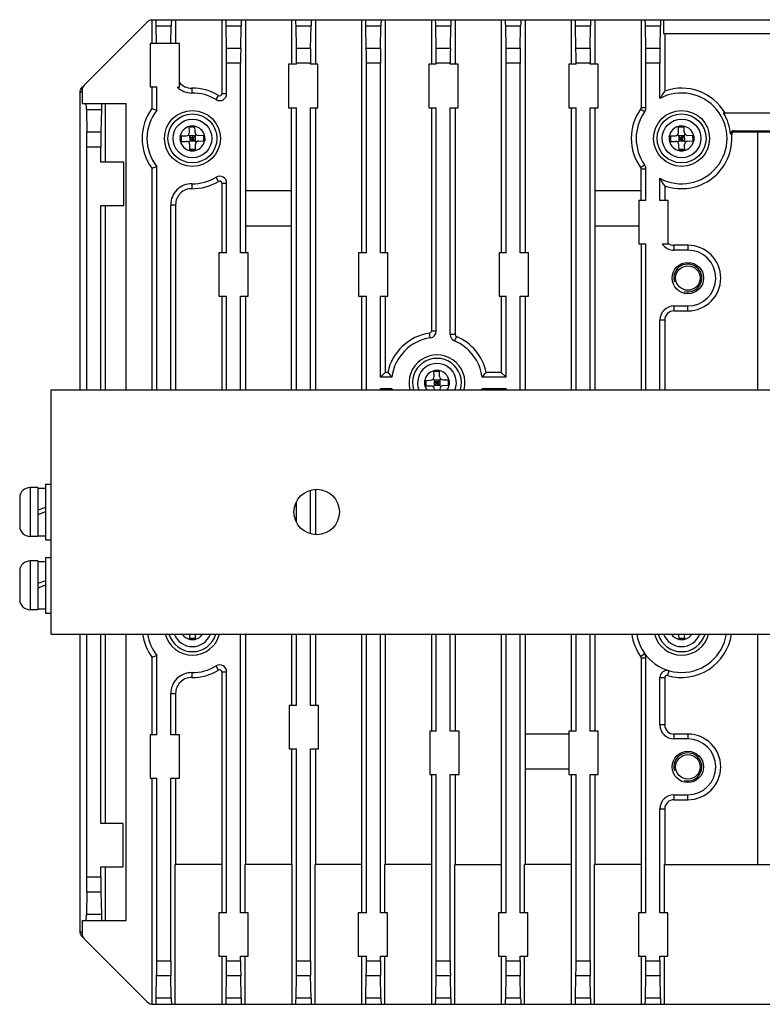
# Model space of a CAD drawing. Header units: millimetres. Extents: x 84 to 543, y 99 to 361.
# Tile 5 of 7: x 400 to 453, y 266 to 337. Entities that reach past the tile are written whole.
import ezdxf

# ---------------------------------------------------------------- set-up
doc = ezdxf.new("R2010")
doc.units = ezdxf.units.MM
doc.header["$LTSCALE"] = 0.3
doc.layers.add('00_COMPONENTS', color=7, linetype='CONTINUOUS')

msp = doc.modelspace()

# ---------------------------------------------------------------- linework, layer by layer
at = {"layer": '00_COMPONENTS', "color": 7}
for p, q in [((404.8133, 331.9422), (409.309, 336.4379)), ((409.6356, 336.6137), (533.3338, 336.6137)), ((409.6356, 336.6056), (409.6356, 334.9198)), ((411.3338, 336.6137), (411.3338, 334.9198)), ((414.6356, 336.6137), (414.6356, 331.3168)), ((416.3338, 336.6137), (416.3338, 319.9198)), ((419.6356, 336.6137), (419.6356, 333.4198)), ((421.3338, 336.6137), (421.3338, 333.4198)), ((424.6356, 336.6137), (424.6356, 319.9198)), ((426.3338, 336.6137), (426.3338, 319.9198)), ((429.6356, 336.6137), (429.6356, 333.4198)), ((431.3338, 336.6137), (431.3338, 333.4198)), ((434.6356, 336.6137), (434.6356, 319.9198)), ((436.3338, 336.6137), (436.3338, 319.9198)), ((439.6356, 336.6137), (439.6356, 333.4198)), ((441.3338, 336.6137), (441.3338, 333.4198)), ((444.6356, 336.6137), (444.6356, 330.2954)), ((446.2465, 336.6137), (446.2465, 335.6137)), ((409.9706, 334.9198), (409.9487, 336.1743)), ((409.9487, 336.1743), (411.0207, 336.1743)), ((410.9988, 334.9198), (411.0207, 336.1743)), ((414.977, 334.553), (414.9487, 336.1743)), ((414.9487, 336.1743), (416.0207, 336.1743)), ((415.9924, 334.553), (416.0207, 336.1743)), ((419.977, 334.553), (419.9487, 336.1743)), ((419.9487, 336.1743), (421.0207, 336.1743)), ((420.9924, 334.553), (421.0207, 336.1743)), ((424.977, 334.553), (424.9487, 336.1743)), ((424.9487, 336.1743), (426.0207, 336.1743)), ((425.9924, 334.553), (426.0207, 336.1743)), ((429.977, 334.553), (429.9487, 336.1743)), ((429.9487, 336.1743), (431.0207, 336.1743)), ((430.9924, 334.553), (431.0207, 336.1743)), ((434.977, 334.553), (434.9487, 336.1743)), ((434.9487, 336.1743), (436.0207, 336.1743)), ((435.9924, 334.553), (436.0207, 336.1743)), ((439.977, 334.553), (439.9487, 336.1743)), ((439.9487, 336.1743), (441.0207, 336.1743)), ((440.9924, 334.553), (441.0207, 336.1743)), ((444.977, 334.553), (444.9487, 336.1743)), ((444.9487, 336.1743), (446.0207, 336.1743)), ((445.9924, 334.553), (446.0207, 336.1743)), ((446.2465, 335.6137), (456.2097, 335.6137)), ((446.3338, 335.6137), (446.3338, 331.5065)), ((409.5017, 334.9198), (409.5017, 331.8075)), ((411.6008, 334.9198), (409.5017, 334.9198)), ((411.6042, 331.792), (411.6008, 334.9198)), ((415.9924, 334.553), (414.977, 334.553)), ((420.9924, 334.553), (419.977, 334.553)), ((425.9924, 334.553), (424.977, 334.553)), ((430.9924, 334.553), (429.977, 334.553)), ((435.9924, 334.553), (434.977, 334.553)), ((440.9924, 334.553), (439.977, 334.553)), ((445.9924, 334.553), (444.977, 334.553)), ((414.9847, 331.3168), (414.9847, 333.4923)), ((415.9847, 333.4923), (414.9847, 333.4923)), ((415.9847, 319.9198), (415.9847, 333.4923)), ((419.9847, 333.4198), (419.9847, 333.4923)), ((420.9847, 333.4923), (419.9847, 333.4923)), ((420.9847, 333.4198), (420.9847, 333.4923)), ((424.9847, 319.9198), (424.9847, 333.4923)), ((425.9847, 333.4923), (424.9847, 333.4923)), ((425.9847, 319.9198), (425.9847, 333.4923)), ((429.9847, 333.4198), (429.9847, 333.4923)), ((430.9847, 333.4923), (429.9847, 333.4923)), ((430.9847, 333.4198), (430.9847, 333.4923)), ((434.9847, 319.9198), (434.9847, 333.4923)), ((435.9847, 333.4923), (434.9847, 333.4923)), ((435.9847, 319.9198), (435.9847, 333.4923)), ((439.9847, 333.4198), (439.9847, 333.4923)), ((440.9847, 333.4923), (439.9847, 333.4923)), ((440.9847, 333.4198), (440.9847, 333.4923)), ((444.9847, 330.2954), (444.9847, 333.4923)), ((445.9847, 333.4923), (444.9847, 333.4923)), ((445.9847, 330.9702), (445.9847, 333.4923)), ((419.4113, 333.4198), (419.4113, 330.3075)), ((419.9847, 333.4198), (419.4113, 333.4198)), ((421.5105, 333.4198), (420.9847, 333.4198)), ((421.5105, 330.3075), (421.5105, 333.4198)), ((429.4613, 333.4198), (429.4613, 330.3075)), ((429.9847, 333.4198), (429.4613, 333.4198)), ((431.5605, 333.4198), (430.9847, 333.4198)), ((431.5605, 330.3075), (431.5605, 333.4198)), ((439.4743, 333.4198), (439.4743, 330.3075)), ((439.9847, 333.4198), (439.4743, 333.4198)), ((441.5734, 333.4198), (440.9847, 333.4198)), ((441.5734, 330.3075), (441.5734, 333.4198)), ((404.6374, 331.5178), (404.4936, 331.3739)), ((404.4936, 310.1137), (404.4936, 331.3739)), ((404.6374, 331.5178), (404.6374, 330.6137)), ((409.5017, 331.8075), (409.9847, 331.8039)), ((409.6356, 331.8065), (409.6356, 330.2464)), ((409.9847, 330.1286), (409.9847, 331.8039)), ((411.4336, 331.7932), (411.6042, 331.792)), ((412.4968, 331.7126), (412.5005, 331.3635)), ((414.2247, 330.8897), (414.4062, 331.1879)), ((414.9847, 331.3168), (414.6356, 331.3168)), ((404.6374, 330.6137), (407.8079, 330.6137)), ((404.9506, 330.1743), (404.9789, 328.553)), ((404.9506, 330.1743), (406.0207, 330.1743)), ((406.0207, 330.1743), (405.9924, 328.553)), ((406.3081, 326.4198), (406.3081, 330.6137)), ((407.8079, 310.1137), (407.8079, 330.6137)), ((409.6356, 330.2464), (409.9847, 330.1286)), ((419.4113, 330.3075), (419.9847, 330.3075)), ((419.6356, 310.1137), (419.6356, 330.3075)), ((419.9847, 310.1137), (419.9847, 330.3075)), ((420.9847, 310.1137), (420.9847, 330.3075)), ((420.9847, 330.3075), (421.5105, 330.3075)), ((421.3338, 330.3075), (421.3338, 310.1137)), ((429.4613, 330.3075), (429.9847, 330.3075)), ((429.6356, 330.3075), (429.6356, 314.3231)), ((429.9847, 314.3231), (429.9847, 330.3075)), ((430.9847, 314.072), (430.9847, 330.3075)), ((430.9847, 330.3075), (431.5605, 330.3075)), ((431.3338, 330.3075), (431.3338, 314.072)), ((439.4743, 330.3075), (439.9847, 330.3075)), ((439.6356, 330.3075), (439.6356, 310.1137)), ((439.9847, 310.1137), (439.9847, 330.3075)), ((440.9847, 310.1137), (440.9847, 330.3075)), ((440.9847, 330.3075), (441.5734, 330.3075)), ((441.3338, 330.3075), (441.3338, 310.1137)), ((444.8914, 330.0045), (444.6074, 330.2076)), ((444.9847, 330.2954), (444.6356, 330.2954)), ((456.2097, 329.9261), (450.5427, 329.9261)), ((405.9924, 328.553), (404.9789, 328.553)), ((412.3113, 328.983), (412.3543, 328.9841)), ((412.3227, 328.5581), (412.3113, 328.983)), ((412.7132, 328.9162), (412.3134, 328.9055)), ((412.3543, 328.9841), (412.3629, 328.9844)), ((412.3543, 328.9841), (412.3629, 328.9844)), ((412.6596, 328.9923), (412.3629, 328.9844)), ((412.6596, 328.9923), (412.7112, 328.9937)), ((412.7226, 328.5689), (412.7112, 328.9937)), ((447.3113, 328.983), (447.3542, 328.9841)), ((447.3227, 328.5581), (447.3113, 328.983)), ((447.7132, 328.9162), (447.3134, 328.9055)), ((447.3542, 328.9841), (447.3628, 328.9844)), ((447.3542, 328.9841), (447.3628, 328.9844)), ((447.6596, 328.9923), (447.3628, 328.9844)), ((447.6596, 328.9923), (447.7111, 328.9937)), ((447.7225, 328.5689), (447.7111, 328.9937)), ((451.2717, 328.577), (451.2717, 328.6642)), ((451.2717, 328.6642), (491.6977, 328.6642)), ((451.2717, 328.577), (452.9847, 328.577)), ((452.9847, 310.1137), (452.9847, 328.577)), ((452.9847, 328.577), (454.4847, 328.5508)), ((411.6547, 328.2901), (412.0795, 328.3015)), ((411.656, 328.2386), (411.6547, 328.2901)), ((411.656, 328.2386), (411.664, 327.9418)), ((411.664, 327.9418), (411.6654, 327.8903)), ((411.6654, 327.8903), (412.0902, 327.9017)), ((411.7321, 328.2922), (411.7429, 327.8923)), ((412.2543, 328.3795), (412.8152, 327.8479)), ((412.2689, 327.8332), (412.8005, 328.3941)), ((412.7293, 328.319), (412.3294, 328.3082)), ((412.3294, 328.3082), (412.3401, 327.9084)), ((412.7346, 328.119), (412.3348, 328.1083)), ((412.74, 327.9191), (412.3401, 327.9084)), ((412.5293, 328.3136), (412.5401, 327.9137)), ((412.7293, 328.319), (412.74, 327.9191)), ((412.9792, 328.3257), (413.404, 328.3371)), ((412.9899, 327.9258), (413.4147, 327.9372)), ((413.3265, 328.335), (413.3373, 327.9351)), ((413.4054, 328.2855), (413.404, 328.3371)), ((413.4054, 328.2855), (413.4134, 327.9888)), ((413.4134, 327.9888), (413.4147, 327.9372)), ((446.6547, 328.2901), (447.0795, 328.3015)), ((446.656, 328.2385), (446.6547, 328.2901)), ((446.656, 328.2385), (446.664, 327.9418)), ((446.664, 327.9418), (446.6654, 327.8902)), ((446.6654, 327.8902), (447.0902, 327.9017)), ((446.7321, 328.2922), (446.7429, 327.8923)), ((447.2542, 328.3795), (447.8152, 327.8479)), ((447.2689, 327.8332), (447.8005, 328.3941)), ((447.7293, 328.319), (447.3294, 328.3082)), ((447.3294, 328.3082), (447.3401, 327.9084)), ((447.7346, 328.119), (447.3348, 328.1083)), ((447.74, 327.9191), (447.3401, 327.9084)), ((447.5293, 328.3136), (447.5401, 327.9137)), ((447.7293, 328.319), (447.74, 327.9191)), ((447.9792, 328.3257), (448.404, 328.3371)), ((447.9899, 327.9258), (448.4147, 327.9372)), ((448.3265, 328.335), (448.3373, 327.9352)), ((448.4054, 328.2855), (448.404, 328.3371)), ((448.4054, 328.2855), (448.4134, 327.9888)), ((448.4134, 327.9888), (448.4147, 327.9372)), ((451.1213, 328.4135), (451.0343, 328.4062)), ((404.9865, 310.1137), (404.9865, 327.4923)), ((405.9847, 327.4923), (404.9865, 327.4923)), ((405.9847, 326.4198), (405.9847, 327.4923)), ((412.3583, 327.2336), (412.3469, 327.6585)), ((412.756, 327.3218), (412.3562, 327.3111)), ((412.4098, 327.235), (412.3583, 327.2336)), ((412.7066, 327.243), (412.4098, 327.235)), ((412.7151, 327.2432), (412.7066, 327.243)), ((412.7151, 327.2432), (412.7066, 327.243)), ((412.7581, 327.2444), (412.7151, 327.2432)), ((412.7581, 327.2444), (412.7467, 327.6692)), ((447.3583, 327.2336), (447.3469, 327.6585)), ((447.7561, 327.3218), (447.3562, 327.3111)), ((447.4098, 327.235), (447.3583, 327.2336)), ((447.7066, 327.243), (447.4098, 327.235)), ((447.7152, 327.2432), (447.7066, 327.243)), ((447.7152, 327.2432), (447.7066, 327.243)), ((447.7581, 327.2444), (447.7152, 327.2432)), ((447.7581, 327.2444), (447.7467, 327.6692)), ((407.6214, 326.4198), (405.9847, 326.4198)), ((407.6214, 323.3075), (407.6214, 326.4198)), ((409.6356, 325.9809), (409.9847, 326.0987)), ((409.6356, 325.9809), (409.6356, 310.1137)), ((409.9847, 310.1137), (409.9847, 326.0987)), ((444.6074, 326.0197), (444.8914, 326.2228)), ((444.6356, 323.6698), (444.6356, 325.9319)), ((444.6356, 325.9319), (444.9847, 325.9319)), ((444.9847, 323.6698), (444.9847, 325.9319)), ((414.4062, 325.0394), (414.2247, 325.3376)), ((445.9847, 323.6698), (445.9847, 325.2571)), ((412.5005, 324.8638), (412.4968, 324.5148)), ((414.6356, 324.9105), (414.6356, 319.9198)), ((414.6356, 324.9105), (414.9847, 324.9105)), ((414.9847, 319.9198), (414.9847, 324.9105)), ((419.6356, 324.3637), (416.3338, 324.3637)), ((444.6356, 324.3637), (441.3338, 324.3637)), ((446.3338, 324.7208), (446.3338, 323.6698)), ((444.4851, 323.6698), (444.4851, 320.5575)), ((444.9847, 323.6698), (444.4851, 323.6698)), ((446.5843, 323.6698), (445.9847, 323.6698)), ((446.5843, 320.5575), (446.5843, 323.6698)), ((405.9847, 310.1137), (405.9847, 323.3075)), ((405.9847, 323.3075), (407.6214, 323.3075)), ((406.3081, 310.1137), (406.3081, 323.3075)), ((410.9847, 310.1137), (410.9847, 323.3639)), ((410.9847, 323.3639), (411.3338, 323.3639)), ((411.3338, 323.3639), (411.3338, 310.1137)), ((416.3338, 321.8637), (419.6356, 321.8637)), ((441.3338, 321.8637), (444.4851, 321.8637)), ((444.4851, 320.5575), (444.9847, 320.5575)), ((444.6356, 320.5575), (444.6356, 310.1137)), ((444.9847, 310.1137), (444.9847, 320.5575)), ((446.1536, 320.5575), (446.5843, 320.5575)), ((446.9847, 320.4628), (446.9847, 320.1137)), ((447.9847, 320.4628), (446.9847, 320.4628)), ((447.9847, 320.1137), (446.9847, 320.1137)), ((447.9847, 320.4628), (447.9847, 320.1137)), ((414.4222, 319.9198), (414.4222, 316.8075)), ((414.9847, 319.9198), (414.4222, 319.9198)), ((416.5214, 319.9198), (415.9847, 319.9198)), ((416.5214, 316.8075), (416.5214, 319.9198)), ((424.4222, 319.9198), (424.4222, 316.8075)), ((424.9847, 319.9198), (424.4222, 319.9198)), ((426.5214, 319.9198), (425.9847, 319.9198)), ((426.5214, 316.8075), (426.5214, 319.9198)), ((434.4722, 319.9198), (434.4722, 316.8075)), ((434.9847, 319.9198), (434.4722, 319.9198)), ((436.5714, 319.9198), (435.9847, 319.9198)), ((436.5714, 316.8075), (436.5714, 319.9198)), ((414.4222, 316.8075), (414.9847, 316.8075)), ((414.6356, 316.8075), (414.6356, 310.1137)), ((414.9847, 310.1137), (414.9847, 316.8075)), ((415.9847, 310.1137), (415.9847, 316.8075)), ((415.9847, 316.8075), (416.5214, 316.8075)), ((416.3338, 316.8075), (416.3338, 310.1137)), ((424.4222, 316.8075), (424.9847, 316.8075)), ((424.6356, 316.8075), (424.6356, 310.1137)), ((424.9847, 310.1137), (424.9847, 316.8075)), ((425.9847, 311.0146), (425.9847, 316.8075)), ((425.9847, 316.8075), (426.5214, 316.8075)), ((426.3338, 316.8075), (426.3338, 311.3637)), ((434.4722, 316.8075), (434.9847, 316.8075)), ((434.6356, 316.8075), (434.6356, 311.3637)), ((434.9847, 311.0146), (434.9847, 316.8075)), ((435.9847, 310.1137), (435.9847, 316.8075)), ((435.9847, 316.8075), (436.5714, 316.8075)), ((436.3338, 316.8075), (436.3338, 310.1137)), ((446.9847, 316.1137), (446.9847, 315.7646)), ((446.9847, 316.1137), (447.9847, 316.1137)), ((447.9847, 315.7646), (447.9847, 316.1137)), ((446.9847, 315.7646), (447.9847, 315.7646)), ((445.9847, 310.1137), (445.9847, 315.1137)), ((445.9847, 315.1137), (446.3338, 315.1137)), ((446.3338, 315.1137), (446.3338, 310.1137)), ((429.558, 313.8285), (429.5068, 314.1738)), ((429.9847, 314.3231), (429.6356, 314.3231)), ((431.3338, 314.072), (430.9847, 314.072)), ((431.4264, 313.9328), (431.2914, 313.6109)), ((426.3338, 311.3637), (425.9847, 311.0146)), ((426.8095, 311.0146), (425.9847, 311.0146)), ((426.5146, 311.3637), (426.3338, 311.3637)), ((429.8113, 311.483), (429.8543, 311.4841)), ((429.8227, 311.0581), (429.8113, 311.483)), ((430.2132, 311.4162), (429.8134, 311.4055)), ((429.8543, 311.4841), (429.8629, 311.4844)), ((429.8543, 311.4841), (429.8629, 311.4844)), ((430.1596, 311.4923), (429.8629, 311.4844)), ((430.1596, 311.4923), (430.2112, 311.4937)), ((430.2226, 311.0689), (430.2112, 311.4937)), ((434.9847, 311.0146), (433.2599, 311.0146)), ((434.6356, 311.3637), (433.5548, 311.3637)), ((434.6356, 311.3637), (434.9847, 311.0146)), ((425.9847, 310.1137), (425.9847, 310.2128)), ((426.0838, 310.1137), (425.9847, 310.2128)), ((425.9847, 310.2128), (426.8095, 310.2128)), ((426.7231, 310.1137), (426.8095, 310.2128)), ((429.1547, 310.7901), (429.5795, 310.8015)), ((429.156, 310.7386), (429.1547, 310.7901)), ((429.156, 310.7386), (429.164, 310.4418)), ((429.164, 310.4418), (429.1654, 310.3903)), ((429.1654, 310.3903), (429.5902, 310.4017)), ((429.2321, 310.7922), (429.2429, 310.3923)), ((429.7543, 310.8795), (430.3152, 310.3479)), ((429.7689, 310.3332), (430.3005, 310.8941)), ((430.2293, 310.819), (429.8294, 310.8082)), ((429.8294, 310.8082), (429.8401, 310.4084)), ((430.2346, 310.619), (429.8348, 310.6083)), ((430.24, 310.4191), (429.8401, 310.4084)), ((430.0293, 310.8136), (430.0401, 310.4137)), ((430.2293, 310.819), (430.24, 310.4191)), ((430.4792, 310.8257), (430.904, 310.8371)), ((430.4899, 310.4258), (430.9147, 310.4372)), ((430.8265, 310.835), (430.8373, 310.4351)), ((430.9054, 310.7855), (430.904, 310.8371)), ((430.9054, 310.7855), (430.9134, 310.4888)), ((430.9134, 310.4888), (430.9147, 310.4372)), ((433.2599, 310.2128), (433.3463, 310.1137)), ((433.2599, 310.2128), (434.9847, 310.2128)), ((434.8856, 310.1137), (434.9847, 310.2128)), ((434.9847, 310.1137), (434.9847, 310.2128)), ((402.4293, 292.6137), (402.4293, 310.1137)), ((402.4293, 310.1137), (540.4293, 310.1137)), ((429.8481, 310.1137), (429.8469, 310.1585)), ((430.2482, 310.1137), (430.2467, 310.1692)), ((402.0293, 303.3637), (402.0293, 299.3637)), ((402.0293, 303.3637), (402.4293, 303.3637)), ((400.9293, 303.1137), (400.9293, 299.6137)), ((401.4793, 303.1137), (400.9293, 303.1137)), ((401.4793, 303.1137), (401.4793, 299.6137)), ((401.4793, 303.0587), (402.0293, 303.0587)), ((420.9847, 299.8029), (420.9847, 302.9245)), ((421.3338, 302.9835), (421.3338, 299.7438)), ((400.1793, 302.3887), (400.1818, 302.3882)), ((400.1793, 302.3251), (400.1793, 301.6387)), ((419.9847, 300.6251), (419.9847, 302.1022)), ((400.1793, 301.6387), (400.1818, 301.6387)), ((400.1793, 301.0887), (400.1793, 300.4022)), ((400.1818, 301.0887), (400.1793, 301.0887)), ((402.0293, 301.6887), (401.4793, 301.4885)), ((402.0293, 301.3637), (401.4793, 301.1635)), ((400.1818, 300.3391), (400.1793, 300.3387)), ((401.4793, 299.6687), (402.0293, 299.6687)), ((401.4793, 299.6137), (400.9293, 299.6137)), ((402.0293, 299.3637), (402.4293, 299.3637)), ((400.9293, 297.8637), (400.9293, 294.3637)), ((401.4793, 297.8637), (400.9293, 297.8637)), ((401.4793, 297.8637), (401.4793, 294.3637)), ((401.4793, 297.8087), (402.0293, 297.8087)), ((402.0293, 298.1137), (402.0293, 294.1137)), ((402.0293, 298.1137), (402.4293, 298.1137)), ((400.1793, 297.1387), (400.1818, 297.1382)), ((400.1793, 297.0751), (400.1793, 296.3887)), ((400.1793, 296.3887), (400.1818, 296.3887)), ((402.0293, 296.4387), (401.4793, 296.2385)), ((402.0293, 296.1137), (401.4793, 295.9135)), ((400.1793, 295.8387), (400.1793, 295.1522)), ((400.1818, 295.8387), (400.1793, 295.8387)), ((400.1818, 295.0891), (400.1793, 295.0887)), ((401.4793, 294.3637), (400.9293, 294.3637)), ((401.4793, 294.4187), (402.0293, 294.4187)), ((402.0293, 294.1137), (402.4293, 294.1137)), ((402.4293, 292.6137), (540.4293, 292.6137)), ((404.4936, 271.3534), (404.4936, 292.6137)), ((404.9865, 275.235), (404.9865, 292.6137)), ((405.9847, 279.0698), (405.9847, 292.6137)), ((406.3081, 279.0698), (406.3081, 292.6137)), ((407.8079, 272.1137), (407.8079, 292.6137)), ((412.3583, 292.2336), (412.3481, 292.6137)), ((412.7581, 292.2444), (412.7482, 292.6137)), ((415.9847, 272.6698), (415.9847, 292.6137)), ((416.3338, 292.6137), (416.3338, 276.1137)), ((419.6356, 292.6137), (419.6356, 287.5198)), ((419.9847, 287.5198), (419.9847, 292.6137)), ((420.9847, 287.5198), (420.9847, 292.6137)), ((421.3338, 292.6137), (421.3338, 287.5198)), ((424.6356, 292.6137), (424.6356, 276.1137)), ((424.9847, 272.6698), (424.9847, 292.6137)), ((425.9847, 272.6698), (425.9847, 292.6137)), ((426.3338, 292.6137), (426.3338, 276.1137)), ((429.6356, 292.6137), (429.6356, 285.6698)), ((429.9847, 285.6698), (429.9847, 292.6137)), ((430.9847, 285.6698), (430.9847, 292.6137)), ((431.3338, 292.6137), (431.3338, 285.6698)), ((434.6356, 292.6137), (434.6356, 276.1137)), ((434.9847, 272.6698), (434.9847, 292.6137)), ((435.9847, 272.6698), (435.9847, 292.6137)), ((436.3338, 292.6137), (436.3338, 276.1137)), ((439.6356, 292.6137), (439.6356, 285.6699)), ((439.9847, 285.6699), (439.9847, 292.6137)), ((440.9847, 285.6698), (440.9847, 292.6137)), ((441.3338, 292.6137), (441.3338, 285.6698)), ((447.3583, 292.2336), (447.3481, 292.6137)), ((447.7581, 292.2444), (447.7482, 292.6137)), ((452.9847, 276.1137), (452.9847, 292.6137)), ((412.756, 292.3218), (412.3562, 292.3111)), ((412.4098, 292.235), (412.3583, 292.2336)), ((412.7066, 292.243), (412.4098, 292.235)), ((412.7151, 292.2432), (412.7066, 292.243)), ((412.7151, 292.2432), (412.7066, 292.243)), ((412.7581, 292.2444), (412.7151, 292.2432)), ((447.756, 292.3218), (447.3562, 292.3111)), ((447.4098, 292.235), (447.3583, 292.2336)), ((447.7066, 292.243), (447.4098, 292.235)), ((447.7151, 292.2432), (447.7066, 292.243)), ((447.7151, 292.2432), (447.7066, 292.243)), ((447.7581, 292.2444), (447.7151, 292.2432)), ((444.6074, 291.0197), (444.8914, 291.2228)), ((409.6356, 290.9809), (409.9847, 291.0987)), ((409.6356, 290.9809), (409.6356, 285.4198)), ((409.9847, 285.4198), (409.9847, 291.0987)), ((444.6356, 290.9319), (444.6356, 276.1137)), ((444.6356, 290.9319), (444.9847, 290.9319)), ((444.9847, 272.6698), (444.9847, 290.9319)), ((412.5005, 289.8638), (412.4968, 289.5148)), ((414.4062, 290.0394), (414.2247, 290.3376)), ((414.6356, 289.9105), (414.6356, 276.1137)), ((414.6356, 289.9105), (414.9847, 289.9105)), ((414.9847, 272.6698), (414.9847, 289.9105)), ((446.6247, 289.9937), (446.527, 289.6585)), ((445.9847, 286.1137), (445.9847, 289.5137)), ((445.9847, 289.5137), (446.3338, 289.5137)), ((446.3338, 289.5137), (446.3338, 286.1137)), ((410.9847, 285.4198), (410.9847, 288.3639)), ((410.9847, 288.3639), (411.3338, 288.3639)), ((411.3338, 288.3639), (411.3338, 285.4198)), ((419.4517, 287.5198), (419.4517, 284.4075)), ((419.9847, 287.5198), (419.4517, 287.5198)), ((421.5508, 287.5198), (420.9847, 287.5198)), ((421.5508, 284.4075), (421.5508, 287.5198)), ((429.5243, 285.6698), (429.5243, 282.5575)), ((429.9847, 285.6698), (429.5243, 285.6698)), ((431.6234, 285.6698), (430.9847, 285.6698)), ((431.6234, 282.5575), (431.6234, 285.6698)), ((439.4743, 285.6699), (439.4743, 282.5575)), ((439.9847, 285.6699), (439.4743, 285.6699)), ((441.5734, 285.6698), (440.9847, 285.6698)), ((441.5734, 282.5575), (441.5734, 285.6698)), ((446.3338, 286.1137), (445.9847, 286.1137)), ((409.5017, 285.4198), (409.5017, 282.3075)), ((409.9847, 285.4198), (409.5017, 285.4198)), ((411.6008, 285.4198), (410.9847, 285.4198)), ((411.6008, 282.3075), (411.6008, 285.4198)), ((439.4743, 285.4637), (436.3338, 285.4637)), ((446.9847, 285.4628), (446.9847, 285.1137)), ((447.9847, 285.4628), (446.9847, 285.4628)), ((447.9847, 285.1137), (446.9847, 285.1137)), ((447.9847, 285.4628), (447.9847, 285.1137)), ((419.4517, 284.4075), (419.9847, 284.4075)), ((419.6356, 284.4075), (419.6356, 276.1137)), ((419.9847, 269.235), (419.9847, 284.4075)), ((420.9847, 269.235), (420.9847, 284.4075)), ((420.9847, 284.4075), (421.5508, 284.4075)), ((421.3338, 284.4075), (421.3338, 276.1137)), ((436.3338, 282.9637), (439.4743, 282.9637)), ((409.5017, 282.3075), (409.9847, 282.3075)), ((409.6356, 282.3075), (409.6356, 266.1217)), ((409.9847, 269.235), (409.9847, 282.3075)), ((410.9847, 269.235), (410.9847, 282.3075)), ((410.9847, 282.3075), (411.6008, 282.3075)), ((411.3338, 282.3075), (411.3338, 276.1137)), ((429.5243, 282.5575), (429.9847, 282.5575)), ((429.6356, 282.5575), (429.6356, 276.1137)), ((429.9847, 269.235), (429.9847, 282.5575)), ((430.9847, 269.235), (430.9847, 282.5575)), ((430.9847, 282.5575), (431.6234, 282.5575)), ((431.3338, 282.5575), (431.3338, 276.1137)), ((439.4743, 282.5575), (439.9847, 282.5575)), ((439.6356, 282.5575), (439.6356, 276.1137)), ((439.9847, 269.235), (439.9847, 282.5575)), ((440.9847, 269.235), (440.9847, 282.5575)), ((440.9847, 282.5575), (441.5734, 282.5575)), ((441.3338, 282.5575), (441.3338, 276.1137)), ((446.9847, 281.1137), (446.9847, 280.7646)), ((446.9847, 281.1137), (447.9847, 281.1137)), ((446.9847, 280.7646), (447.9847, 280.7646)), ((447.9847, 280.7646), (447.9847, 281.1137)), ((445.9847, 272.6698), (445.9847, 280.1137)), ((445.9847, 280.1137), (446.3338, 280.1137)), ((446.3338, 280.1137), (446.3338, 276.1137)), ((407.5889, 279.0698), (405.9847, 279.0698)), ((407.5889, 275.9575), (407.5889, 279.0698)), ((405.9847, 275.235), (405.9847, 275.9575)), ((405.9847, 275.9575), (407.5889, 275.9575)), ((406.3081, 272.1137), (406.3081, 275.9575)), ((411.3076, 266.1137), (411.3076, 276.1137)), ((414.6618, 276.1137), (411.3076, 276.1137)), ((414.6618, 272.6698), (414.6618, 276.1137)), ((416.3076, 272.6698), (416.3076, 276.1137)), ((419.6618, 276.1137), (416.3076, 276.1137)), ((419.6618, 266.1137), (419.6618, 276.1137)), ((421.3076, 266.1137), (421.3076, 276.1137)), ((424.6618, 276.1137), (421.3076, 276.1137)), ((424.6618, 272.6698), (424.6618, 276.1137)), ((426.3076, 272.6698), (426.3076, 276.1137)), ((429.6618, 276.1137), (426.3076, 276.1137)), ((429.6618, 266.1137), (429.6618, 276.1137)), ((431.3076, 266.1137), (431.3076, 276.1137)), ((431.3076, 276.1137), (434.6618, 276.1137)), ((434.6618, 272.6698), (434.6618, 276.1137)), ((436.3076, 272.6698), (436.3076, 276.1137)), ((439.6618, 276.1137), (436.3076, 276.1137)), ((439.6618, 266.1137), (439.6618, 276.1137)), ((441.3076, 266.1137), (441.3076, 276.1137)), ((444.6618, 276.1137), (441.3076, 276.1137)), ((444.6618, 272.6698), (444.6618, 276.1137)), ((446.3076, 272.6698), (446.3076, 276.1137)), ((446.3076, 276.1137), (454.4847, 276.1137)), ((404.9865, 275.235), (405.9847, 275.235)), ((404.9789, 274.1743), (404.9506, 272.553)), ((404.9789, 274.1743), (405.9924, 274.1743)), ((405.9924, 274.1743), (406.0207, 272.553)), ((406.0207, 272.553), (404.9506, 272.553)), ((414.4222, 272.6698), (414.4222, 269.5575)), ((414.9847, 272.6698), (414.4222, 272.6698)), ((416.5214, 272.6698), (415.9847, 272.6698)), ((416.5214, 269.5575), (416.5214, 272.6698)), ((424.3897, 272.6698), (424.3897, 269.5575)), ((424.9847, 272.6698), (424.3897, 272.6698)), ((426.4889, 272.6698), (425.9847, 272.6698)), ((426.4889, 269.5575), (426.4889, 272.6698)), ((434.4397, 272.6698), (434.4397, 269.5575)), ((434.9847, 272.6698), (434.4397, 272.6698)), ((436.5389, 272.6698), (435.9847, 272.6698)), ((436.5389, 269.5575), (436.5389, 272.6698)), ((444.4526, 272.6698), (444.4526, 269.5575)), ((444.9847, 272.6698), (444.4526, 272.6698)), ((446.5518, 272.6698), (445.9847, 272.6698)), ((446.5518, 269.5575), (446.5518, 272.6698)), ((404.6374, 272.1137), (404.6374, 271.2096)), ((404.6374, 272.1137), (407.8079, 272.1137)), ((404.4936, 271.3534), (404.6374, 271.2096)), ((409.309, 266.2894), (404.8133, 270.7851)), ((414.4222, 269.5575), (414.9847, 269.5575)), ((414.6618, 266.1137), (414.6618, 269.5575)), ((414.9847, 269.235), (414.9847, 269.5575)), ((415.9847, 269.235), (415.9847, 269.5575)), ((415.9847, 269.5575), (416.5214, 269.5575)), ((416.3076, 266.1137), (416.3076, 269.5575)), ((424.3897, 269.5575), (424.9847, 269.5575)), ((424.6618, 266.1137), (424.6618, 269.5575)), ((424.9847, 269.235), (424.9847, 269.5575)), ((425.9847, 269.235), (425.9847, 269.5575)), ((425.9847, 269.5575), (426.4889, 269.5575)), ((426.3076, 266.1137), (426.3076, 269.5575)), ((434.4397, 269.5575), (434.9847, 269.5575)), ((434.6618, 266.1137), (434.6618, 269.5575)), ((434.9847, 269.235), (434.9847, 269.5575)), ((435.9847, 269.235), (435.9847, 269.5575)), ((435.9847, 269.5575), (436.5389, 269.5575)), ((436.3076, 266.1137), (436.3076, 269.5575)), ((444.4526, 269.5575), (444.9847, 269.5575)), ((444.6618, 266.1137), (444.6618, 269.5575)), ((444.9847, 269.235), (444.9847, 269.5575)), ((445.9847, 269.235), (445.9847, 269.5575)), ((445.9847, 269.5575), (446.5518, 269.5575)), ((446.3076, 266.1137), (446.3076, 269.5575)), ((409.9847, 269.235), (410.9847, 269.235)), ((414.9847, 269.235), (415.9847, 269.235)), ((419.9847, 269.235), (420.9847, 269.235)), ((424.9847, 269.235), (425.9847, 269.235)), ((429.9847, 269.235), (430.9847, 269.235)), ((434.9847, 269.235), (435.9847, 269.235)), ((439.9847, 269.235), (440.9847, 269.235)), ((444.9847, 269.235), (445.9847, 269.235)), ((409.9487, 266.553), (409.977, 268.1743)), ((409.977, 268.1743), (410.9924, 268.1743)), ((411.0207, 266.553), (410.9924, 268.1743)), ((414.9487, 266.553), (414.977, 268.1743)), ((414.977, 268.1743), (415.9924, 268.1743)), ((416.0207, 266.553), (415.9924, 268.1743)), ((419.9487, 266.553), (419.977, 268.1743)), ((419.977, 268.1743), (420.9924, 268.1743)), ((421.0207, 266.553), (420.9924, 268.1743)), ((424.9487, 266.553), (424.977, 268.1743)), ((424.977, 268.1743), (425.9924, 268.1743)), ((426.0207, 266.553), (425.9924, 268.1743)), ((429.9487, 266.553), (429.977, 268.1743)), ((429.977, 268.1743), (430.9924, 268.1743)), ((431.0207, 266.553), (430.9924, 268.1743)), ((434.9487, 266.553), (434.977, 268.1743)), ((434.977, 268.1743), (435.9924, 268.1743)), ((436.0207, 266.553), (435.9924, 268.1743)), ((439.9487, 266.553), (439.977, 268.1743)), ((439.977, 268.1743), (440.9924, 268.1743)), ((441.0207, 266.553), (440.9924, 268.1743)), ((444.9487, 266.553), (444.977, 268.1743)), ((444.977, 268.1743), (445.9924, 268.1743)), ((446.0207, 266.553), (445.9924, 268.1743)), ((411.0207, 266.553), (409.9487, 266.553)), ((416.0207, 266.553), (414.9487, 266.553)), ((421.0207, 266.553), (419.9487, 266.553)), ((426.0207, 266.553), (424.9487, 266.553)), ((431.0207, 266.553), (429.9487, 266.553)), ((436.0207, 266.553), (434.9487, 266.553)), ((441.0207, 266.553), (439.9487, 266.553)), ((446.0207, 266.553), (444.9487, 266.553)), ((409.7332, 266.1137), (533.2362, 266.1137))]:
    msp.add_line(p, q, dxfattribs=at)
for points in [[(426.7232, 310.1137), (426.7425, 310.136), (426.7759, 310.1745), (426.8095, 310.2128)], [(433.2599, 310.2128), (433.2935, 310.1745), (433.3269, 310.1361), (433.3462, 310.1137)]]:
    msp.add_lwpolyline(points, dxfattribs=at)
for centre, radius in [((412.5347, 328.1137), 2), ((447.5347, 328.1137), 2), ((412.5347, 328.1137), 1.75), ((412.5347, 328.1137), 1.3875), ((447.5347, 328.1137), 1.75), ((447.5347, 328.1137), 1.3875), ((447.9847, 318.1137), 1.125), ((447.9847, 318.1137), 0.875), ((421.4293, 301.3637), 1.625), ((447.9847, 283.1137), 1.125), ((447.9847, 283.1137), 0.875)]:
    msp.add_circle(centre, radius, dxfattribs=at)
for centre, radius, start, end in [((409.7332, 336.0137), 0.6, 99.36632, 135), ((412.4847, 332.8634), 1.1509, 220.061586, 270.603125), ((412.4847, 332.8634), 1.5, 225.516291, 270.603125), ((412.5347, 328.1137), 3.5991, 58.667749, 90.603125), ((412.5347, 328.1137), 3.25, 58.667749, 90.603125), ((447.5347, 328.1137), 3.25, 241.515365, 118.484635), ((447.5347, 328.1137), 3.5991, 30.236553, 109.491455), ((414.4847, 331.3168), 0.5, 238.667749, 360), ((414.4847, 331.3168), 0.1509, 238.667749, 360), ((412.5347, 328.1137), 3.5991, 143.659248, 216.340752), ((412.5347, 328.1137), 3.25, 141.68512, 218.31488), ((447.5347, 328.1137), 3.5991, 144.422897, 215.577103), ((447.5347, 328.1137), 3.25, 144.422897, 215.577103), ((444.4847, 330.2954), 0.1509, 324.422897, 360), ((444.4847, 330.2954), 0.5, 324.422897, 360), ((447.5347, 328.1137), 3.5118, 4.778718, 31.070065), ((412.5347, 328.1137), 0.8875, 104.561032, 168.513863), ((412.0728, 328.5514), 0.25, 271.537448, 1.537448), ((412.5347, 328.1137), 0.8875, 81.909815, 101.165081), ((412.5347, 328.1137), 0.8875, 14.561032, 78.513863), ((412.9725, 328.5756), 0.25, 181.537448, 271.537448), ((447.5347, 328.1137), 0.8875, 104.562413, 168.515244), ((447.0728, 328.5514), 0.25, 271.538829, 1.538829), ((447.5347, 328.1137), 0.8875, 81.911196, 101.166461), ((447.5347, 328.1137), 0.8875, 14.562413, 78.515244), ((447.9725, 328.5756), 0.25, 181.538829, 271.538829), ((451.2717, 328.4261), 0.2382, 90, 184.778718), ((451.2717, 328.4261), 0.1509, 90, 184.778718), ((412.5347, 328.1137), 0.8875, 171.909815, 191.165081), ((412.5347, 328.1137), 0.8875, 194.561032, 258.513863), ((412.0969, 327.6518), 0.25, 1.537448, 91.537448), ((412.9966, 327.6759), 0.25, 91.537448, 181.537448), ((412.5347, 328.1137), 0.8875, 284.561032, 348.513863), ((412.5347, 328.1137), 0.8875, 351.909815, 11.165081), ((447.5347, 328.1137), 3.5991, 250.508545, 4.778718), ((447.5347, 328.1137), 0.8875, 171.911196, 191.166461), ((447.5347, 328.1137), 0.8875, 194.562413, 258.515244), ((447.097, 327.6517), 0.25, 1.538829, 91.538829), ((447.9966, 327.6759), 0.25, 91.538829, 181.538829), ((447.5347, 328.1137), 0.8875, 284.562413, 348.515244), ((447.5347, 328.1137), 0.8875, 351.911196, 11.166461), ((412.5347, 328.1137), 0.8875, 261.909815, 281.165081), ((447.5347, 328.1137), 0.8875, 261.911196, 281.166461), ((444.4847, 325.9319), 0.1509, 0, 35.577103), ((444.4847, 325.9319), 0.5, 0, 35.577103), ((412.5347, 328.1137), 3.5991, 269.396875, 301.332251), ((412.5347, 328.1137), 3.25, 269.396875, 301.332251), ((414.4847, 324.9105), 0.5, 0, 121.332251), ((414.4847, 324.9105), 0.1509, 0, 121.332251), ((412.4847, 323.3639), 1.5, 89.396875, 180), ((412.4847, 323.3639), 1.1509, 89.396875, 180), ((446.9847, 321.1137), 1, 213.791797, 270), ((446.9847, 321.1137), 0.6509, 232.033372, 270), ((447.9847, 318.1137), 2.3491, 270, 90), ((447.9847, 318.1137), 2, 270, 90), ((447.9847, 318.1137), 1, 255, 195), ((446.9847, 315.1137), 1, 90, 180), ((446.9847, 315.1137), 0.6509, 90, 180), ((430.0347, 310.6137), 3.5991, 98.433804, 167.972253), ((430.0347, 310.6137), 3.25, 98.433804, 172.914321), ((429.4847, 314.3231), 0.1509, 278.433804, 360), ((429.4847, 314.3231), 0.5, 278.433804, 360), ((431.4847, 314.072), 0.5, 180, 247.252752), ((431.4847, 314.072), 0.1509, 180, 247.252752), ((430.0347, 310.6137), 3.5991, 12.027747, 67.252752), ((430.0347, 310.6137), 3.25, 7.085679, 67.252752), ((430.0347, 310.6137), 2, 345.497999, 194.501999), ((430.0347, 310.6137), 1.75, 343.369638, 196.630362), ((430.0347, 310.6137), 1.3875, 338.873174, 201.166026), ((434.7564, 318.0269), 10.5984, 218.954758, 221.425504), ((430.0347, 310.6137), 0.8875, 104.561032, 168.513863), ((429.5728, 311.0514), 0.25, 271.537448, 1.537448), ((430.0347, 310.6137), 0.8875, 81.909815, 101.165081), ((430.0347, 310.6137), 0.8875, 14.561032, 78.513863), ((430.4725, 311.0756), 0.25, 181.537448, 271.537448), ((425.3131, 318.0269), 10.5984, 318.574496, 321.045242), ((430.0347, 310.6137), 3.25, 187.085679, 188.856633), ((430.0347, 310.6137), 0.8875, 171.909815, 191.165081), ((430.0347, 310.6137), 0.8875, 194.561032, 214.352806), ((429.5969, 310.1518), 0.25, 1.537448, 91.537448), ((430.4966, 310.1759), 0.25, 91.537448, 181.537448), ((430.0347, 310.6137), 0.8875, 325.678949, 348.513863), ((430.0347, 310.6137), 0.8875, 351.909815, 11.165081), ((430.0347, 310.6137), 3.25, 351.146616, 352.914321), ((400.9293, 302.3637), 0.75, 90, 178.095371), ((400.9851, 302.3252), 0.8058, 176.009871, 179.504249), ((400.99, 302.3251), 0.8107, 179.501586, 180.00006), ((400.9801, 302.3255), 0.8008, 175.506372, 176.0064), ((400.99, 300.4022), 0.8107, 179.99994, 180.498433), ((400.9851, 300.4021), 0.8058, 180.495771, 183.990136), ((400.9293, 300.3637), 0.75, 181.904629, 270), ((400.9801, 300.4018), 0.8008, 183.993607, 184.493628), ((400.9293, 297.1137), 0.75, 90, 178.095371), ((400.9851, 297.0752), 0.8058, 176.009871, 179.504249), ((400.99, 297.0751), 0.8107, 179.501587, 180.00006), ((400.9801, 297.0755), 0.8008, 175.506372, 176.0064), ((400.99, 295.1522), 0.8107, 179.99994, 180.498433), ((400.9851, 295.1521), 0.8058, 180.495771, 183.990136), ((400.9293, 295.1137), 0.75, 181.904629, 270), ((400.9801, 295.1518), 0.8008, 183.993607, 184.493628), ((412.5347, 293.1137), 3.5991, 187.992917, 216.340752), ((412.5347, 293.1137), 3.25, 188.849235, 218.31488), ((412.5347, 293.1137), 2, 194.48262, 345.497881), ((412.5347, 293.1137), 1.75, 196.605514, 343.375757), ((412.5347, 293.1137), 1.3875, 201.166026, 338.873174), ((412.5347, 293.1137), 0.8875, 214.352806, 258.513863), ((412.5347, 293.1137), 0.8875, 284.561032, 325.678949), ((447.5347, 293.1137), 3.5991, 187.986128, 215.577103), ((447.5347, 293.1137), 3.2413, 188.883004, 351.116996), ((447.5347, 293.1137), 2, 194.502223, 345.498026), ((447.5347, 293.1137), 1.75, 196.630505, 343.369668), ((447.5347, 293.1137), 1.3875, 201.166026, 338.873174), ((447.5347, 293.1137), 3.5991, 253.739795, 352.011925), ((447.5347, 293.1137), 0.8875, 214.352806, 258.513863), ((447.5347, 293.1137), 0.8875, 284.561032, 325.678949), ((412.5347, 293.1137), 0.8875, 261.909815, 281.165081), ((447.5347, 293.1137), 0.8875, 261.909815, 281.165081), ((444.4847, 290.9319), 0.5, 0, 35.577103), ((444.4847, 290.9319), 0.1509, 0, 35.577103), ((412.4847, 288.3639), 1.5, 89.396875, 180), ((412.5347, 293.1137), 3.5991, 269.396875, 301.332251), ((412.5347, 293.1137), 3.25, 269.396875, 301.332251), ((414.4847, 289.9105), 0.5, 0, 121.332251), ((414.4847, 289.9105), 0.1509, 0, 121.332251), ((446.4847, 289.5137), 0.5, 73.739795, 180), ((412.4847, 288.3639), 1.1509, 89.396875, 180), ((446.4847, 289.5137), 0.1509, 73.739795, 180), ((446.9847, 286.1137), 1, 180, 270), ((446.9847, 286.1137), 0.6509, 180, 270), ((447.9847, 283.1137), 2.3491, 270, 90), ((447.9847, 283.1137), 2, 270, 90), ((447.9847, 283.1137), 1, 255, 195), ((446.9847, 280.1137), 1, 90, 180), ((446.9847, 280.1137), 0.6509, 90, 180), ((405.0921, 271.3518), 0.5978, 219.975107, 224.99179), ((409.7332, 266.7137), 0.6, 225, 270)]:
    msp.add_arc(centre, radius, start, end, dxfattribs=at)
for centre, major_axis, ratio, start_param, end_param in [((409.9302, 335.1137), (0, 1.5), 0.0174551, -0.7853982, 0), ((411.0392, 335.1137), (0, 1.5), 0.0174551, 0, 0.7853982), ((414.9302, 335.1137), (0, 1.5), 0.0174551, -0.7853982, 0), ((416.0392, 335.1137), (0, 1.5), 0.0174551, 0, 0.7853982), ((419.9302, 335.1137), (0, 1.5), 0.0174551, -0.7853982, 0), ((421.0392, 335.1137), (0, 1.5), 0.0174551, 0, 0.7853982), ((424.9302, 335.1137), (0, 1.5), 0.0174551, -0.7853982, 0), ((426.0392, 335.1137), (0, 1.5), 0.0174551, 0, 0.7853982), ((429.9302, 335.1137), (0, 1.5), 0.0174551, -0.7853982, 0), ((431.0392, 335.1137), (0, 1.5), 0.0174551, 0, 0.7853982), ((434.9302, 335.1137), (0, 1.5), 0.0174551, -0.7853982, 0), ((436.0392, 335.1137), (0, 1.5), 0.0174551, 0, 0.7853982), ((439.9302, 335.1137), (0, 1.5), 0.0174551, -0.7853982, 0), ((441.0392, 335.1137), (0, 1.5), 0.0174551, 0, 0.7853982), ((444.9302, 335.1137), (0, 1.5), 0.0174551, -0.7853982, 0), ((446.0392, 335.1137), (0, 1.5), 0.0174551, 0, 0.7853982), ((414.9585, 333.4923), (0, 1.5), 0.0174551, -1.5707963, -0.7853982), ((416.0109, 333.4923), (0, 1.5), 0.0174551, 0.7853982, 1.5707963), ((419.9585, 333.4923), (0, 1.5), 0.0174551, -1.5707963, -0.7853982), ((421.0109, 333.4923), (0, 1.5), 0.0174551, 0.7853982, 1.5707963), ((424.9585, 333.4923), (0, 1.5), 0.0174551, -1.5707963, -0.7853982), ((426.0109, 333.4923), (0, 1.5), 0.0174551, 0.7853982, 1.5707963), ((429.9585, 333.4923), (0, 1.5), 0.0174551, -1.5707963, -0.7853982), ((431.0109, 333.4923), (0, 1.5), 0.0174551, 0.7853982, 1.5707963), ((434.9585, 333.4923), (0, 1.5), 0.0174551, -1.5707963, -0.7853982), ((436.0109, 333.4923), (0, 1.5), 0.0174551, 0.7853982, 1.5707963), ((439.9585, 333.4923), (0, 1.5), 0.0174551, -1.5707963, -0.7853982), ((441.0109, 333.4923), (0, 1.5), 0.0174551, 0.7853982, 1.5707963), ((444.9585, 333.4923), (0, 1.5), 0.0174551, -1.5707963, -0.7853982), ((446.0109, 333.4923), (0, 1.5), 0.0174551, 0.7853982, 1.5707963), ((405.2375, 331.518), (-0.4244, -0.4244), 0.9996955, -1.5707963, -0.7852459), ((404.9321, 329.1137), (0, 1.5), 0.0174551, -0.7853982, 0), ((406.0392, 329.1137), (0, 1.5), 0.0174551, 0, 0.7853982), ((404.9604, 327.4923), (0, 1.5), 0.0174551, -1.5707963, -0.7853982), ((406.0109, 327.4923), (0, 1.5), 0.0174551, 0.7853982, 1.5707963), ((404.9604, 275.235), (0, 1.5), 0.0174551, -2.3561945, -1.5707963), ((406.0109, 275.235), (0, 1.5), 0.0174551, 1.5707963, 2.3561945), ((404.9321, 273.6137), (0, 1.5), 0.0174551, -3.1415927, -2.3561945), ((406.0392, 273.6137), (0, 1.5), 0.0174551, -3.9269908, -3.1415927), ((405.2375, 271.2094), (0.4244, -0.4244), 0.9996955, -2.3563468, -1.5707963), ((409.9585, 269.235), (0, 1.5), 0.0174551, -2.3561945, -1.5707963), ((411.0109, 269.235), (0, 1.5), 0.0174551, 1.5707963, 2.3561945), ((414.9585, 269.235), (0, 1.5), 0.0174551, -2.3561945, -1.5707963), ((416.0109, 269.235), (0, 1.5), 0.0174551, 1.5707963, 2.3561945), ((419.9585, 269.235), (0, 1.5), 0.0174551, -2.3561945, -1.5707963), ((421.0109, 269.235), (0, 1.5), 0.0174551, 1.5707963, 2.3561945), ((424.9585, 269.235), (0, 1.5), 0.0174551, -2.3561945, -1.5707963), ((426.0109, 269.235), (0, 1.5), 0.0174551, 1.5707963, 2.3561945), ((429.9585, 269.235), (0, 1.5), 0.0174551, -2.3561945, -1.5707963), ((431.0109, 269.235), (0, 1.5), 0.0174551, 1.5707963, 2.3561945), ((434.9585, 269.235), (0, 1.5), 0.0174551, -2.3561945, -1.5707963), ((436.0109, 269.235), (0, 1.5), 0.0174551, 1.5707963, 2.3561945), ((439.9585, 269.235), (0, 1.5), 0.0174551, -2.3561945, -1.5707963), ((441.0109, 269.235), (0, 1.5), 0.0174551, 1.5707963, 2.3561945), ((444.9585, 269.235), (0, 1.5), 0.0174551, -2.3561945, -1.5707963), ((446.0109, 269.235), (0, 1.5), 0.0174551, 1.5707963, 2.3561945), ((409.9302, 267.6137), (0, 1.5), 0.0174551, -3.1415927, -2.3561945), ((411.0392, 267.6137), (0, 1.5), 0.0174551, -3.9269908, -3.1415927), ((414.9302, 267.6137), (0, 1.5), 0.0174551, -3.1415927, -2.3561945), ((416.0392, 267.6137), (0, 1.5), 0.0174551, -3.9269908, -3.1415927), ((419.9302, 267.6137), (0, 1.5), 0.0174551, -3.1415927, -2.3561945), ((421.0392, 267.6137), (0, 1.5), 0.0174551, -3.9269908, -3.1415927), ((424.9302, 267.6137), (0, 1.5), 0.0174551, -3.1415927, -2.3561945), ((426.0392, 267.6137), (0, 1.5), 0.0174551, -3.9269908, -3.1415927), ((429.9302, 267.6137), (0, 1.5), 0.0174551, -3.1415927, -2.3561945), ((431.0392, 267.6137), (0, 1.5), 0.0174551, -3.9269908, -3.1415927), ((434.9302, 267.6137), (0, 1.5), 0.0174551, -3.1415927, -2.3561945), ((436.0392, 267.6137), (0, 1.5), 0.0174551, -3.9269908, -3.1415927), ((439.9302, 267.6137), (0, 1.5), 0.0174551, -3.1415927, -2.3561945), ((441.0392, 267.6137), (0, 1.5), 0.0174551, -3.9269908, -3.1415927), ((444.9302, 267.6137), (0, 1.5), 0.0174551, -3.1415927, -2.3561945), ((446.0392, 267.6137), (0, 1.5), 0.0174551, -3.9269908, -3.1415927)]:
    msp.add_ellipse(centre, major_axis=major_axis, ratio=ratio, start_param=start_param, end_param=end_param, dxfattribs=at)
for points in [[(404.4936, 331.3739), (404.4935, 331.527), (404.561, 331.69), (404.6693, 331.7982)], [(400.1818, 301.6387), (400.1799, 301.547), (400.1796, 301.3637), (400.1799, 301.1803), (400.1818, 301.0887)], [(400.1818, 296.3887), (400.1799, 296.297), (400.1796, 296.1137), (400.1799, 295.9303), (400.1818, 295.8387)], [(404.6339, 270.9677), (404.546, 271.0725), (404.4936, 271.2166), (404.4936, 271.3534)]]:
    msp.add_open_spline(points, degree=3, dxfattribs=at)
for points in [[(446.3338, 331.5065), (446.3043, 331.4648), (446.1827, 331.2896), (446.0677, 331.1097), (445.9847, 330.9702)], [(446.3338, 324.7208), (446.3043, 324.7625), (446.1827, 324.9378), (446.0677, 325.1176), (445.9847, 325.2571)]]:
    msp.add_open_spline(points, degree=3, knots=[0, 0, 0, 0, 0.2392591, 1, 1, 1, 1], dxfattribs=at)

doc.saveas('drawing.dxf')
